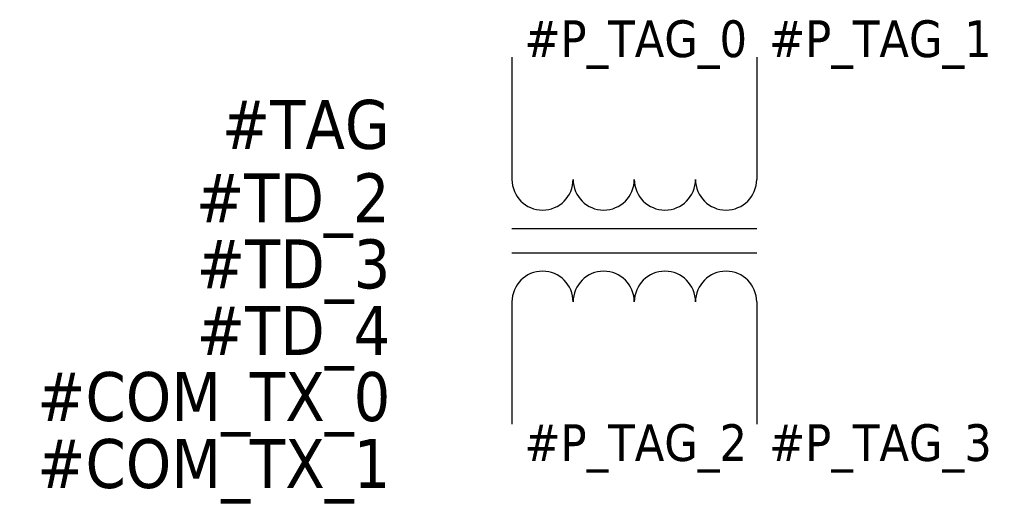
# Model space of a CAD drawing. Extents: x -1.01 to 1.01, y -0.9 to 0.08.
import ezdxf
from ezdxf.enums import TextEntityAlignment as Align

# ---------------------------------------------------------------- set-up
doc = ezdxf.new("R2010")
doc.units = 0
doc.header["$LTSCALE"] = 0.5
doc.header["$MEASUREMENT"] = 0
doc.linetypes.add('CONTINU', pattern=[0])
doc.layers.get('0').update_dxf_attribs({"linetype": 'CONTINUOUS'})
doc.styles.add('TAHOMA_STANDARD', font='txt')

msp = doc.modelspace()

# ---------------------------------------------------------------- linework, layer by layer
at = {"color": 0}
for p, q in [((0, 0), (0, -0.25)), ((0.5, 0), (0.5, -0.25)), ((0, -0.35), (0.5, -0.35)), ((0, -0.4), (0.5, -0.4)), ((0, -0.5), (0, -0.75)), ((0.5, -0.5), (0.5, -0.75))]:
    msp.add_line(p, q, dxfattribs=at)
for centre, start, end in [((0.0625, -0.25), 180, 0), ((0.1875, -0.25), 180, 0), ((0.3125, -0.25), 180, 0), ((0.4375, -0.25), 180, 0), ((0.0625, -0.5), 0, 180), ((0.1875, -0.5), 0, 180), ((0.3125, -0.5), 0, 180), ((0.4375, -0.5), 0, 180)]:
    msp.add_arc(centre, 0.0625, start, end, dxfattribs=at)

# ---------------------------------------------------------------- texts
at = {"color": 0, "style": 'TAHOMA_STANDARD'}
for tag, p in [('#P_TAG_0', (0.025, 0)), ('#P_TAG_1', (0.525, 0))]:
    msp.add_attdef(tag, p, '', height=0.075, dxfattribs=at)
at = {"color": 0, "linetype": 'CONTINU', "style": 'TAHOMA_STANDARD'}
for tag, p in [('#TAG', (-0.25, -0.1875)), ('#TD_2', (-0.25, -0.3375))]:
    msp.add_attdef(tag, text='', height=0.1, dxfattribs=at).set_placement(p, align=Align.RIGHT)
at = {"color": 0, "style": 'TAHOMA_STANDARD'}
for tag, p in [('#TD_3', (-0.2485, -0.4724)), ('#TD_4', (-0.2485, -0.6085)), ('#COM_TX_0', (-0.2485, -0.7434)), ('#COM_TX_1', (-0.2485, -0.8802))]:
    msp.add_attdef(tag, text='', height=0.1, dxfattribs=at).set_placement(p, align=Align.RIGHT)
for tag, p in [('#P_TAG_2', (0.025, -0.75)), ('#P_TAG_3', (0.525, -0.75))]:
    msp.add_attdef(tag, text='', height=0.075, dxfattribs=at).set_placement(p, align=Align.TOP_LEFT)

doc.saveas('drawing.dxf')
